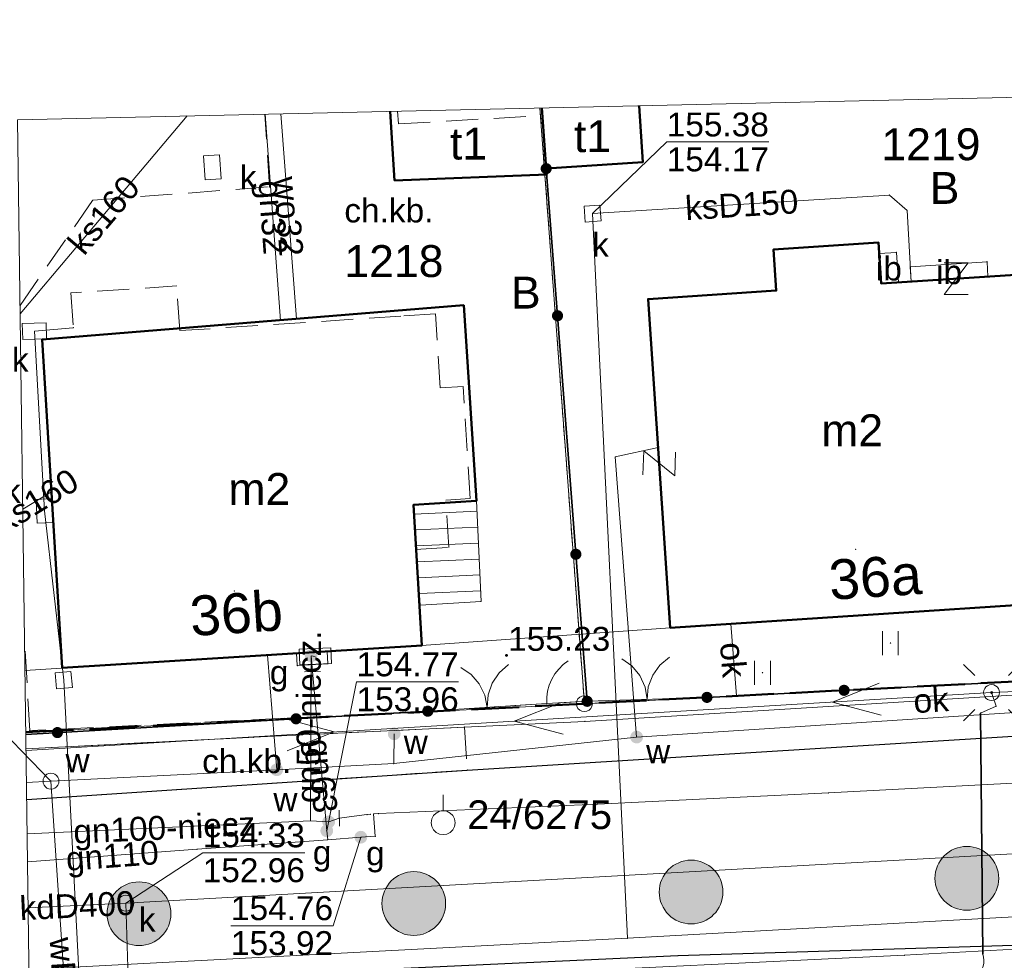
# Model space of a CAD drawing. Header units: metres. Extents: x 6492566 to 6492823, y 5613584 to 5613735.
# Tile 9 of 32: x 6492652 to 6492682, y 5613705 to 5613734. Entities that reach past the tile are written whole.
import ezdxf
from ezdxf.enums import TextEntityAlignment as Align

# ---------------------------------------------------------------- set-up
doc = ezdxf.new("R2010")
doc.units = ezdxf.units.M
for name, pattern in [('L_0_06', [2, 1.5, -0.5]), ('L_2_16', [0]), ('PRZER1-1', [2, 1, -1]), ('PRZER2-1', [3, 2, -1])]:
    doc.linetypes.add(name, pattern=pattern)
doc.layers.get('0').update_dxf_attribs({"linetype": 'CONTINUOUS', "lineweight": 18, "true_color": 0x000000})
for name, color, linetype, lineweight in [('GEPADR', 7, 'CONTINUOUS', 18), ('GEPADR_O', 7, 'CONTINUOUS', 18), ('GEPPGD', 7, 'CONTINUOUS', 18), ('GEPPHC', 7, 'CONTINUOUS', 18), ('GESBZO', 7, 'CONTINUOUS', 50), ('GESBZO_O', 7, 'CONTINUOUS', 50), ('GESDZI', 7, 'CONTINUOUS', 18), ('GESDZI_O', 7, 'CONTINUOUS', 18), ('GESSCH', 7, 'CONTINUOUS', 18), ('GOSRBG', 7, 'CONTINUOUS', 18), ('GSLINK', 7, 'CONTINUOUS', 18), ('GSLINK_O', 7, 'CONTINUOUS', 18), ('GSLKBR', 7, 'CONTINUOUS', 18), ('GSLKFU', 7, 'CONTINUOUS', 18), ('GSLKOG', 7, 'CONTINUOUS', 35), ('GSLKRW', 7, 'CONTINUOUS', 25), ('GSPPPK', 7, 'CONTINUOUS', 18), ('GSPPPK_O', 7, 'CONTINUOUS', 18), ('GSPPRB', 7, 'CONTINUOUS', 18), ('GSPWPS', 7, 'CONTINUOUS', 13), ('GSPWPS_O', 7, 'CONTINUOUS', 13), ('GSSIIN', 7, 'CONTINUOUS', 18), ('GSSIIN_O', 7, 'CONTINUOUS', 18), ('GSSKOD', 7, 'PRZER2-1', 18), ('GSSKOD_O', 7, 'PRZER2-1', 18), ('GSSUTR', 7, 'PRZER2-1', 18), ('GULLOB', 7, 'CONTINUOUS', 35), ('GUPELA', 7, 'CONTINUOUS', 18), ('GUPIWZ', 7, 'CONTINUOUS', 18), ('GUPIWZ_O', 7, 'CONTINUOUS', 18), ('GUPPRZ', 7, 'CONTINUOUS', 18), ('GUPPRZ_O', 7, 'CONTINUOUS', 18), ('GUPZCP', 7, 'CONTINUOUS', 18)]:
    doc.layers.add(name, color=color, linetype=linetype, lineweight=lineweight)
for name, color, linetype, lineweight, true_color in [('GESUZY', 7, 'PRZER1-1', 18, 0x008000), ('GESUZY_O', 7, 'PRZER1-1', 18, 0x008000), ('GULEPR', 1, 'CONTINUOUS', 18, 0xff0000), ('GULGPR', 7, 'CONTINUOUS', 18, 0xbfbf00), ('GULGPR_O', 7, 'CONTINUOUS', 18, 0xbfbf00), ('GULKPR', 7, 'CONTINUOUS', 18, 0x803300), ('GULKPR_O', 7, 'CONTINUOUS', 18, 0x803300), ('GULWPR', 5, 'CONTINUOUS', 18, 0x0000ff), ('GULWPR_O', 5, 'CONTINUOUS', 18, 0x0000ff), ('GUPGSG', 7, 'CONTINUOUS', 18, 0xbfbf00), ('GUPGSG_O', 7, 'CONTINUOUS', 18, 0xbfbf00), ('GUPGUT', 7, 'CONTINUOUS', 18, 0xbfbf00), ('GUPGZA', 7, 'CONTINUOUS', 18, 0xbfbf00), ('GUPGZA_O', 7, 'CONTINUOUS', 18, 0xbfbf00), ('GUPKSD', 7, 'CONTINUOUS', 18, 0x803300), ('GUPKSD_O', 7, 'CONTINUOUS', 18, 0x803300), ('GUPWZA', 5, 'CONTINUOUS', 18, 0x0000ff), ('GUPWZA_O', 5, 'CONTINUOUS', 18, 0x0000ff), ('mpzp_linia_zabudowy_obowiazujaca', 7, 'L_2_16', 18, 0xd2691e), ('mpzp_linie_rozgraniczajace', 7, 'L_0_06', 50, 0xd2691e), ('mpzp_sciezki_rowerowe', 7, 'CONTINUOUS', 18, 0xffd900)]:
    doc.layers.add(name, color=color, linetype=linetype, lineweight=lineweight, true_color=true_color)
doc.styles.add('GEO-INFO', font='Arial')
doc.linetypes.add('L_2_16_SHX', pattern='A,0,-0.25,[1,mdcp Biasa 06 III 2025.shx,S=0.05,R=0,X=0,Y=0],-0.5,[2,mdcp Biasa 06 III 2025.shx,S=0.05,R=0,X=0,Y=0],-0.5,[3,mdcp Biasa 06 III 2025.shx,S=0.05,R=0,X=0,Y=0],-0.5,[4,mdcp Biasa 06 III 2025.shx,S=0.05,R=0,X=0,Y=0],-0.5,-0.5,-0.5,-0.5,-0.5,-0.25', length=4.5)

# ---------------------------------------------------------------- blocks, each defined once
blk = doc.blocks.new('SOPGM')
at = {"color": 0}
blk.add_lwpolyline([(0, 1.75), (0, 0.75)], dxfattribs=at)
blk.add_lwpolyline([(0, 0.75), (0.231763, 0.713292), (0.440839, 0.606763), (0.606763, 0.440839), (0.713292, 0.231763), (0.75, 0), (0.713292, -0.231763), (0.606763, -0.440839), (0.440839, -0.606763), (0.231763, -0.713292), (0, -0.75), (-0.231763, -0.713292), (-0.440839, -0.606763), (-0.606763, -0.440839), (-0.713292, -0.231763), (-0.75, 0), (-0.713292, 0.231763), (-0.606763, 0.440839), (-0.440839, 0.606763), (-0.231763, 0.713292)], close=True, dxfattribs=at)
blk = doc.blocks.new('EPPHC')
at = {"color": 0}
blk.add_lwpolyline([(-0.75, 1), (0.75, 1), (-0.75, -1), (0.75, -1)], dxfattribs=at)
blk = doc.blocks.new('SPTRW')
at = {"color": 0}
for points in [[(-0.51332, 0.7233), (-0.51332, -0.7767)], [(0.48668, -0.7767), (0.48668, 0.7233)]]:
    blk.add_lwpolyline(points, dxfattribs=at)
blk = doc.blocks.new('OKRAG_PELNY')
at = {"color": 0}
blk.add_lwpolyline([(0, 0.5), (0.12941, 0.482963), (0.25, 0.433013), (0.353553, 0.353553), (0.433013, 0.25), (0.482963, 0.12941), (0.5, 0), (0.482963, -0.12941), (0.433013, -0.25), (0.353553, -0.353553), (0.25, -0.433013), (0.12941, -0.482963), (0, -0.5), (-0.12941, -0.482963), (-0.25, -0.433013), (-0.353553, -0.353553), (-0.433013, -0.25), (-0.482963, -0.12941), (-0.5, 0), (-0.482963, 0.12941), (-0.433013, 0.25), (-0.353553, 0.353553), (-0.25, 0.433013), (-0.12941, 0.482963)], close=True, dxfattribs=at)
blk = doc.blocks.new('KOLO')
blk.add_hatch(color=0).paths.add_polyline_path([(-0.5, 0), (-0.482963, -0.12941), (-0.433013, -0.25), (-0.353553, -0.353553), (-0.25, -0.433013), (-0.12941, -0.482963), (0, -0.5), (0.12941, -0.482963), (0.25, -0.433013), (0.353553, -0.353553), (0.433013, -0.25), (0.482963, -0.12941), (0.5, 0), (0.482963, 0.12941), (0.433013, 0.25), (0.353553, 0.353553), (0.25, 0.433013), (0.12941, 0.482963), (0, 0.5), (-0.12941, 0.482963), (-0.25, 0.433013), (-0.353553, 0.353553), (-0.433013, 0.25), (-0.482963, 0.12941)])
blk = doc.blocks.new('PROSTOKAT1_5-1_PELNY')
at = {"color": 0}
blk.add_lwpolyline([(0.75, -0.5), (-0.75, -0.5), (-0.75, 0.5), (0.75, 0.5)], close=True, dxfattribs=at)
blk = doc.blocks.new('KWADRAT_NIEPRZEZR')
at = {"color": 0}
blk.add_lwpolyline([(-0.5, -0.5), (0.5, -0.5), (0.5, 0.5), (-0.5, 0.5)], close=True, dxfattribs=at)
blk = doc.blocks.new('PION_C')
at = {"color": 0}
blk.add_lwpolyline([(0, 0.5), (0, -0.5)], dxfattribs=at)
blk = doc.blocks.new('POINT')
at = {"color": 0}
blk.add_point((0, 0), dxfattribs=at)
blk = doc.blocks.new('SLBRA')
at = {"color": 0}
for points in [[(1.732051, 1), (1.414214, 0.585786), (1, 0.267949), (0.517638, 0.068148), (0, 0)], [(0, 0), (0.517638, -0.068148), (1, -0.267949), (1.414214, -0.585786), (1.732051, -1)]]:
    blk.add_lwpolyline(points, dxfattribs=at)
blk = doc.blocks.new('SUEP1')
at = {"color": 0}
blk.add_lwpolyline([(-1.5, -1), (1.5, 0), (-1.5, 1)], dxfattribs=at)
blk = doc.blocks.new('KTOK04')
at = {"color": 0}
blk.add_lwpolyline([(0, 0), (-0.01711, -0.261052), (-0.068148, -0.517638), (-0.152241, -0.765367), (-0.267949, -1), (-0.413293, -1.217523), (-0.585786, -1.414214), (-0.782477, -1.586707), (-1, -1.732051)], dxfattribs=at)
blk = doc.blocks.new('SUEO')
blk.add_hatch(color=0).paths.add_polyline_path([(-0.002174, 0.089974), (0.023762, 0.086807), (0.042561, 0.0793), (0.060131, 0.066965), (0.076266, 0.047786), (0.086234, 0.025762), (0.089972, 0.002226), (0.088646, -0.015553), (0.081114, -0.038994), (0.066834, -0.060276), (0.049699, -0.075033), (0.027576, -0.085671), (0.004027, -0.08991), (-0.019639, -0.087831), (-0.040932, -0.080154), (-0.059082, -0.067892), (-0.073734, -0.051607), (-0.08374, -0.032979), (-0.089221, -0.011817), (-0.089063, 0.012951), (-0.082571, 0.035806), (-0.069528, 0.057148), (-0.048957, 0.075519), (-0.026898, 0.085887)])
at = {"color": 0}
for points in [[(-1.767767, 1.767767), (-1.06066, 1.06066)], [(1.767767, 1.767767), (1.06066, 1.06066)], [(-1.767767, -1.767767), (-1.06066, -1.06066)], [(1.767767, -1.767767), (1.06066, -1.06066)]]:
    blk.add_lwpolyline(points, dxfattribs=at)
blk = doc.blocks.new('SZAFA1')
at = {"color": 0}
blk.add_lwpolyline([(-1, -0.5), (-1, 0.5), (1, 0.5), (1, -0.5)], close=True, dxfattribs=at)
blk = doc.blocks.new('EPPGS')
at = {"color": 0}
blk.add_lwpolyline([(0, 0.5), (0.154508, 0.475528), (0.293893, 0.404508), (0.404508, 0.293893), (0.475528, 0.154508), (0.5, 0), (0.475528, -0.154508), (0.404508, -0.293893), (0.293893, -0.404508), (0.154508, -0.475528), (0, -0.5), (-0.154508, -0.475528), (-0.293893, -0.404508), (-0.404508, -0.293893), (-0.475528, -0.154508), (-0.5, 0), (-0.475528, 0.154508), (-0.404508, 0.293893), (-0.293893, 0.404508), (-0.154508, 0.475528)], close=True, dxfattribs=at)

msp = doc.modelspace()

# ---------------------------------------------------------------- hatches: boundary and pattern name
at = {"layer": 'mpzp_sciezki_rowerowe', "linetype": 'Continuous', "lineweight": 18}
for points in [[(6492681.27, 5613706.2, 1), (6492681.27, 5613708.2, 1)], [(6492672.62, 5613705.77, 1), (6492672.62, 5613707.77, 1)], [(6492663.92, 5613705.41, 1), (6492663.92, 5613707.41, 1)], [(6492655.3, 5613705.09, 1), (6492655.3, 5613707.09, 1)]]:
    msp.add_hatch(color=256, dxfattribs=at).paths.add_polyline_path(points)

# ---------------------------------------------------------------- linework, layer by layer
at = {"layer": 'GESBZO', "color": 7, "linetype": 'Continuous', "lineweight": 50, "elevation": 10.18}
for points in [[(6492670.989, 5613731.42), (6492671.109, 5613729.656), (6492668.075, 5613729.451), (6492667.942, 5613731.352)], [(6492663.181, 5613731.245), (6492663.32, 5613729.08), (6492668.09, 5613729.27), (6492668.075, 5613729.451), (6492667.942, 5613731.352)]]:
    msp.add_lwpolyline(points, dxfattribs=at)
for points in [[(6492684.072, 5613715.848), (6492671.966, 5613715.058), (6492671.272, 5613725.362), (6492675.293, 5613725.628), (6492675.208, 5613726.916), (6492678.501, 5613727.133), (6492678.587, 5613725.846), (6492683.287, 5613726.157)], [(6492652.89, 5613713.8), (6492664.17, 5613714.5), (6492663.91, 5613718.91), (6492665.89, 5613719.04), (6492665.49, 5613725.17), (6492652.26, 5613724.09)]]:
    msp.add_lwpolyline(points, close=True, dxfattribs=at)
at = {"layer": 'GESDZI', "color": 7, "linetype": 'Continuous', "lineweight": 18, "elevation": 10.22}
for points in [[(6492683, 5613731.689), (6492684.249, 5613713.446), (6492669.273, 5613712.676), (6492667.875, 5613731.35)], [(6492667.875, 5613731.35), (6492669.273, 5613712.676), (6492651.749, 5613711.778)], [(6492651.749, 5613711.778), (6492669.273, 5613712.676), (6492684.249, 5613713.446), (6492699.159, 5613714.458), (6492705.206, 5613714.819), (6492712.536, 5613714.767), (6492725.917, 5613714.685)]]:
    msp.add_lwpolyline(points, dxfattribs=at)
at = {"layer": 'GESSCH', "color": 7, "linetype": 'Continuous', "lineweight": 18, "elevation": 10.18}
msp.add_lwpolyline([(6492665.89, 5613719.04), (6492666.03, 5613715.88), (6492664.12, 5613715.76), (6492663.91, 5613718.91)], close=True, dxfattribs=at)
at = {"layer": 'GESSCH', "color": 7, "linetype": 'Continuous', "lineweight": 18, "elevation": 10.18, "flags": 128}
for points in [[(6492665.905, 5613718.709), (6492663.929, 5613718.621)], [(6492665.927, 5613718.209), (6492663.963, 5613718.122)], [(6492665.949, 5613717.71), (6492663.996, 5613717.623)], [(6492665.971, 5613717.21), (6492664.029, 5613717.124)], [(6492665.993, 5613716.711), (6492664.062, 5613716.625)], [(6492666.015, 5613716.211), (6492664.096, 5613716.126)]]:
    msp.add_lwpolyline(points, dxfattribs=at)
at = {"layer": 'GESUZY', "color": 96, "linetype": 'PRZER1-1', "lineweight": 18, "ltscale": 0.5, "true_color": 0x008000, "elevation": 10.08}
for points in [[(6492683, 5613731.689), (6492684.249, 5613713.446), (6492669.273, 5613712.676), (6492667.875, 5613731.35)], [(6492667.875, 5613731.35), (6492669.273, 5613712.676), (6492651.749, 5613711.778)], [(6492651.749, 5613711.778), (6492669.273, 5613712.676), (6492684.249, 5613713.446), (6492699.159, 5613714.458), (6492705.206, 5613714.819), (6492712.536, 5613714.767), (6492725.917, 5613714.685)]]:
    msp.add_lwpolyline(points, dxfattribs=at)
at = {"layer": 'GOSRBG', "color": 7, "linetype": 'Continuous', "lineweight": 18, "elevation": 10.04}
msp.add_lwpolyline([(6492817.555, 5613644.538), (6492815.362, 5613734.12), (6492701.054, 5613732.094), (6492651.49, 5613730.982), (6492652.622, 5613647.128), (6492704.994, 5613627.943), (6492817.382, 5613583.79)], close=True, dxfattribs=at)
at = {"layer": 'GSLINK', "color": 7, "linetype": 'Continuous', "lineweight": 18, "elevation": 10.18}
for points in [[(6492674.043, 5613712.921), (6492673.869, 5613715.182)], [(6492651.756, 5613711.262), (6492658.892, 5613711.626), (6492665.509, 5613711.941), (6492669.291, 5613712.121), (6492691.006, 5613713.452), (6492699.342, 5613713.977)]]:
    msp.add_lwpolyline(points, dxfattribs=at)
at = {"layer": 'GSLKBR', "color": 7, "linetype": 'Continuous', "lineweight": 18, "elevation": 10.18}
for points in [[(6492673.118, 5613712.874), (6492669.36, 5613712.75)], [(6492668.09, 5613712.68), (6492664.36, 5613712.44)]]:
    msp.add_lwpolyline(points, dxfattribs=at)
at = {"layer": 'GSLKFU', "color": 7, "linetype": 'Continuous', "lineweight": 18, "elevation": 10.18}
msp.add_lwpolyline([(6492669.36, 5613712.75), (6492668.09, 5613712.68)], dxfattribs=at)
at = {"layer": 'GSLKOG', "color": 7, "linetype": 'Continuous', "lineweight": 35, "elevation": 10.18}
for points in [[(6492668.075, 5613729.451), (6492669.36, 5613712.75)], [(6492698.296, 5613726.952), (6492699.159, 5613714.458), (6492684.249, 5613713.446), (6492673.118, 5613712.874)], [(6492651.75, 5613711.713), (6492664.36, 5613712.44)]]:
    msp.add_lwpolyline(points, dxfattribs=at)
at = {"layer": 'GSLKRW', "color": 7, "linetype": 'Continuous', "lineweight": 25, "elevation": 10.18}
msp.add_lwpolyline([(6492651.777, 5613709.668), (6492665.599, 5613710.593), (6492691.116, 5613712.176), (6492697.101, 5613712.243, 0.417346), (6492701.25, 5613718.608), (6492700.257, 5613732.077)], format="xyb", dxfattribs=at)
msp.add_lwpolyline([(6492711.18, 5613706.75), (6492708.756, 5613706.743), (6492693.131, 5613705.826), (6492683.066, 5613705.101), (6492672.207, 5613704.771), (6492657.965, 5613704.107), (6492651.857, 5613703.753)], dxfattribs=at)
at = {"layer": 'GSPPRB', "color": 7, "linetype": 'Continuous', "lineweight": 18}
for p in [(6492671.109, 5613729.656, 10.28), (6492668.075, 5613729.451, 10.28), (6492668.09, 5613729.27, 10.28), (6492663.32, 5613729.08, 10.28), (6492659.39, 5613728.88, 10.28), (6492678.842, 5613728.624, 10.28), (6492653.85, 5613728.46, 10.28), (6492679.394, 5613728.142, 10.28), (6492678.501, 5613727.133, 10.28), (6492675.208, 5613726.916, 10.28), (6492678.524, 5613726.788, 10.28), (6492679.063, 5613726.824, 10.28), (6492681.904, 5613726.53, 10.28), (6492679.493, 5613726.371, 10.28), (6492678.587, 5613725.846, 10.28), (6492679.126, 5613725.882, 10.28), (6492679.523, 5613725.908, 10.28), (6492679.523, 5613725.908, 10.28), (6492681.934, 5613726.068, 10.28), (6492675.293, 5613725.628, 10.28), (6492671.272, 5613725.362, 10.28), (6492665.49, 5613725.17, 10.28), (6492659.74, 5613724.69, 10.28), (6492660.24, 5613724.74, 10.28), (6492653.236, 5613724.464, 10.28), (6492652.26, 5613724.09, 10.28), (6492671.585, 5613720.712, 10.28), (6492670.241, 5613720.414, 10.28), (6492652.53, 5613719.31, 10.28), (6492665.89, 5613719.04, 10.28), (6492663.91, 5613718.91, 10.28), (6492664.12, 5613715.76, 10.28), (6492666.03, 5613715.88, 10.28), (6492671.966, 5613715.058, 10.28), (6492673.869, 5613715.182, 10.28), (6492664.17, 5613714.5, 10.28), (6492659.33, 5613714.2, 10.28), (6492660.242, 5613714.256, 10.28), (6492661.2, 5613714.315, 10.28), (6492652.89, 5613713.8, 10.28), (6492660.266, 5613713.868, 10.28), (6492661.224, 5613713.927, 10.28), (6492673.118, 5613712.874, 10.28), (6492674.043, 5613712.921, 10.28), (6492668.09, 5613712.68, 10.28), (6492669.36, 5613712.75, 10.28), (6492682.19, 5613712.596, 10.28), (6492664.36, 5613712.44, 10.28), (6492681.703, 5613712.379, 10.28), (6492665.509, 5613711.941, 10.28), (6492669.291, 5613712.121, 10.28), (6492651.87, 5613711.83, 10.28), (6492658.892, 5613711.626, 10.28), (6492663.294, 5613710.8, 10.28), (6492665.599, 5613710.593, 10.28), (6492676.93, 5613709.88, 10.28), (6492669.69, 5613709.53, 10.28), (6492662.45, 5613709.2, 10.28), (6492662.56, 5613709.21, 10.28), (6492662.66, 5613709.22, 10.28), (6492662.81, 5613709.23, 10.28), (6492662.71, 5613708.52, 10.28), (6492661.22, 5613708.41, 10.28), (6492657.12, 5613708.11, 10.28), (6492670.622, 5613705.324, 10.28), (6492681.768, 5613704.825, 10.28), (6492672.207, 5613704.771, 10.28), (6492679.305, 5613704.789, 10.28)]:
    msp.add_point(p, dxfattribs=at)
at = {"layer": 'GSSIIN', "color": 7, "linetype": 'Continuous', "lineweight": 18, "elevation": 10.18}
for points in [[(6492678.587, 5613725.846), (6492679.126, 5613725.882), (6492679.063, 5613726.824), (6492678.524, 5613726.788)], [(6492679.523, 5613725.908), (6492679.493, 5613726.371), (6492681.904, 5613726.53), (6492681.934, 5613726.068)]]:
    msp.add_lwpolyline(points, close=True, dxfattribs=at)
at = {"layer": 'GSSKOD', "color": 7, "linetype": 'PRZER2-1', "lineweight": 18, "ltscale": 0.5, "elevation": 10.18}
for points in [[(6492651.568, 5613725.16), (6492653.85, 5613728.46), (6492659.39, 5613728.88), (6492659.251, 5613731.157)], [(6492663.413, 5613731.25), (6492663.439, 5613730.854), (6492667.965, 5613731.113), (6492668.075, 5613729.451), (6492669.36, 5613712.75), (6492668.09, 5613712.68), (6492664.36, 5613712.44), (6492651.87, 5613711.83)], [(6492651.87, 5613711.83), (6492651.709, 5613714.716)], [(6492651.756, 5613711.262), (6492658.892, 5613711.626), (6492665.509, 5613711.941), (6492665.599, 5613710.593), (6492651.777, 5613709.668)]]:
    msp.add_lwpolyline(points, dxfattribs=at)
msp.add_lwpolyline([(6492652.886, 5613713.804), (6492660.242, 5613714.256), (6492660.266, 5613713.868), (6492661.224, 5613713.927), (6492661.2, 5613714.315), (6492664.166, 5613714.498), (6492663.977, 5613717.508), (6492665.016, 5613717.573), (6492664.922, 5613719.059), (6492665.688, 5613719.107), (6492665.467, 5613722.622), (6492664.747, 5613722.577), (6492664.601, 5613724.896), (6492663.515, 5613724.827), (6492656.578, 5613724.371), (6492656.486, 5613725.772), (6492653.164, 5613725.554), (6492653.256, 5613724.153), (6492652.26, 5613724.088)], close=True, dxfattribs=at)
at = {"layer": 'GSSUTR', "color": 7, "linetype": 'PRZER2-1', "lineweight": 18, "ltscale": 0.5, "elevation": 10.1}
for points in [[(6492678.876, 5613714.598), (6492678.866, 5613714.578), (6492678.886, 5613714.578)], [(6492674.864, 5613713.664), (6492674.854, 5613713.644), (6492674.874, 5613713.644)]]:
    msp.add_lwpolyline(points, close=True, dxfattribs=at)
at = {"layer": 'GULEPR', "color": 1, "linetype": 'Continuous', "lineweight": 18, "true_color": 0xff0000, "elevation": 10.14}
for points in [[(6492651.756, 5613711.21), (6492682.048, 5613713.024), (6492716.863, 5613714.457), (6492753.8, 5613714.134), (6492791.409, 5613713.79), (6492815.837, 5613714.718)], [(6492651.863, 5613703.348), (6492652.282, 5613703.376), (6492666.325, 5613704.162), (6492679.305, 5613704.789), (6492697.879, 5613705.796), (6492700.254, 5613705.977)]]:
    msp.add_lwpolyline(points, dxfattribs=at)
msp.add_lwpolyline([(6492665.806, 5613699.57), (6492665.842, 5613699.769), (6492666.135, 5613700.177), (6492665.836, 5613700.363), (6492665.747, 5613702.522, -0.284191), (6492666.334, 5613703.081), (6492672.82, 5613703.573), (6492679.19, 5613703.939), (6492681.588, 5613704.132, 0.308602), (6492681.768, 5613704.825), (6492681.703, 5613712.379), (6492682.19, 5613712.596), (6492682.048, 5613713.024)], format="xyb", dxfattribs=at)
at = {"layer": 'GULGPR', "color": 52, "linetype": 'Continuous', "lineweight": 18, "true_color": 0xbfbf00, "elevation": 10.14}
for points in [[(6492659.262, 5613731.157), (6492659.74, 5613724.69)], [(6492660.68, 5613709), (6492660.7, 5613714.18)], [(6492660.74, 5613713.68), (6492660.7, 5613714.18), (6492660.83, 5613714.16)], [(6492661.22, 5613708.41), (6492661.19, 5613708.69), (6492660.74, 5613713.68)], [(6492662.66, 5613709.22), (6492662.81, 5613709.23), (6492669.69, 5613709.53), (6492676.93, 5613709.88), (6492685.52, 5613710.33), (6492695.17, 5613710.84), (6492700.25, 5613711.23)], [(6492651.804, 5613707.716), (6492657.12, 5613708.11), (6492661.22, 5613708.41), (6492662.26, 5613708.49), (6492662.71, 5613708.52), (6492662.66, 5613709.22)], [(6492661.58, 5613709.09), (6492662.45, 5613709.2), (6492662.56, 5613709.21)], [(6492651.792, 5613708.596), (6492660.68, 5613709)], [(6492660.68, 5613709), (6492661.25, 5613708.97)], [(6492661.25, 5613708.97), (6492661.58, 5613709.09)]]:
    msp.add_lwpolyline(points, dxfattribs=at)
at = {"layer": 'GULKPR', "color": 36, "linetype": 'Continuous', "lineweight": 18, "true_color": 0x803300, "elevation": 10.14}
for points in [[(6492651.572, 5613724.9), (6492656.811, 5613731.102)], [(6492669.528, 5613728.043), (6492678.842, 5613728.624), (6492679.394, 5613728.142), (6492679.523, 5613725.908)], [(6492670.622, 5613705.324), (6492669.528, 5613728.043)], [(6492653.57, 5613701.233), (6492652.938, 5613713.414), (6492652.339, 5613718.719), (6492652.017, 5613724.355), (6492653.236, 5613724.464)], [(6492651.654, 5613718.776), (6492652.53, 5613719.31)], [(6492654.887, 5613706.421), (6492707.354, 5613709.34), (6492743.651, 5613709.754)], [(6492651.849, 5613704.34), (6492670.622, 5613705.324), (6492683.317, 5613706.027), (6492708.338, 5613707.566), (6492720.621, 5613708.203), (6492768.012, 5613708.147), (6492783.483, 5613707.765), (6492815.246, 5613707.04)], [(6492651.823, 5613706.274), (6492654.887, 5613706.421)], [(6492655.138, 5613698.391), (6492654.887, 5613706.421)]]:
    msp.add_lwpolyline(points, dxfattribs=at)
at = {"layer": 'GULLOB', "color": 7, "linetype": 'Continuous', "lineweight": 35, "elevation": 10.12}
msp.add_lwpolyline([(6492681.768, 5613704.825), (6492681.703, 5613712.379)], dxfattribs=at)
at = {"layer": 'GULWPR', "color": 5, "linetype": 'Continuous', "lineweight": 18, "true_color": 0x0000ff, "elevation": 10.14}
for points in [[(6492660.24, 5613724.74), (6492659.744, 5613731.168)], [(6492670.912, 5613711.628), (6492670.241, 5613720.414), (6492671.585, 5613720.712)], [(6492659.621, 5613710.603), (6492659.33, 5613714.2)], [(6492651.77, 5613710.2), (6492652.538, 5613710.247), (6492659.621, 5613710.603), (6492663.294, 5613710.8), (6492670.912, 5613711.628), (6492702.032, 5613713.649), (6492753.46, 5613712.33), (6492754.065, 5613712.388), (6492761.66, 5613712.533), (6492767.45, 5613712.68), (6492801.381, 5613711.67), (6492806.841, 5613711.382), (6492812.672, 5613711.067), (6492815.926, 5613711.08)], [(6492663.294, 5613710.8), (6492663.306, 5613711.732)], [(6492652.538, 5613710.247), (6492653.471, 5613696.281), (6492653.895, 5613696.331)]]:
    msp.add_lwpolyline(points, dxfattribs=at)
at = {"layer": 'GUPPRZ_O', "color": 36, "linetype": 'Continuous', "lineweight": 9, "true_color": 0x803300, "elevation": 10.8, "flags": 128}
for points in [[(6492675.058, 5613730.288), (6492671.855, 5613730.288), (6492669.528, 5613728.043)], [(6492671.855, 5613730.288), (6492675.058, 5613730.288)], [(6492660.502, 5613708.001), (6492657.299, 5613708.001), (6492654.887, 5613706.421)], [(6492657.299, 5613708.001), (6492660.502, 5613708.001)]]:
    msp.add_lwpolyline(points, dxfattribs=at)
at = {"layer": 'GUPPRZ_O', "color": 5, "linetype": 'Continuous', "lineweight": 9, "true_color": 0x0000ff, "elevation": 10.8, "flags": 128}
msp.add_lwpolyline([(6492646.289, 5613713.378), (6492649.492, 5613713.378), (6492652.538, 5613710.247)], dxfattribs=at)
at = {"layer": 'GUPPRZ_O', "color": 52, "linetype": 'Continuous', "lineweight": 9, "true_color": 0xbfbf00, "elevation": 10.8, "flags": 128}
for points in [[(6492665.328, 5613713.362), (6492662.125, 5613713.362), (6492661.19, 5613708.69)], [(6492662.125, 5613713.362), (6492665.328, 5613713.362)], [(6492658.184, 5613705.716), (6492661.388, 5613705.716), (6492662.26, 5613708.49)], [(6492658.184, 5613705.716), (6492661.388, 5613705.716)]]:
    msp.add_lwpolyline(points, dxfattribs=at)
at = {"layer": 'mpzp_linia_zabudowy_obowiazujaca', "linetype": 'CONTINUOUS', "lineweight": 18}
for p, q in [((6492671.966, 5613715.058), (6492695.988, 5613716.625)), ((6492664.166, 5613714.498), (6492671.966, 5613715.058)), ((6492651.723, 5613713.714), (6492664.166, 5613714.498))]:
    msp.add_line(p, q, dxfattribs=at)
at = {"layer": 'mpzp_linia_zabudowy_obowiazujaca', "linetype": 'L_2_16_SHX', "lineweight": 18}
for p, q in [((6492671.966, 5613715.058), (6492695.988, 5613716.625)), ((6492664.166, 5613714.498), (6492671.966, 5613715.058)), ((6492651.723, 5613713.714), (6492664.166, 5613714.498))]:
    msp.add_line(p, q, dxfattribs=at)
at = {"layer": 'mpzp_linie_rozgraniczajace', "lineweight": 50, "flags": 128}
msp.add_lwpolyline([(6492651.749, 5613711.778), (6492669.273, 5613712.676), (6492684.249, 5613713.446), (6492699.159, 5613714.458)], dxfattribs=at)
at = {"layer": 'mpzp_sciezki_rowerowe', "lineweight": 18}
for centre in [(6492681.27, 5613707.2), (6492672.62, 5613706.77), (6492663.92, 5613706.41), (6492655.3, 5613706.09)]:
    msp.add_circle(centre, 1, dxfattribs=at)

# ---------------------------------------------------------------- block references
at = {"layer": 'GEPADR', "color": 7, "lineweight": 18}
for p in [(6492677.78, 5613717.51, 10.28), (6492658.29, 5613716.21, 10.28)]:
    msp.add_blockref('POINT', p, dxfattribs=at)
at = {"layer": 'GEPPGD', "color": 7, "lineweight": 18, "xscale": 0.5, "yscale": 0.5}
msp.add_blockref('EPPGS', (6492669.273, 5613712.676, 10.24), dxfattribs=at)
at = {"layer": 'GEPPHC', "color": 7, "lineweight": 18, "xscale": 0.5, "yscale": 0.5}
msp.add_blockref('EPPHC', (6492680.937, 5613726.002, 10.24), dxfattribs=at)
at = {"layer": 'GEPPHC', "color": 7, "lineweight": 18, "xscale": 0.5, "yscale": 0.5, "rotation": 87.84862633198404}
msp.add_blockref('EPPHC', (6492671.619, 5613720.21, 10.24), dxfattribs=at)
at = {"layer": 'GSLKBR', "color": 7, "lineweight": 18, "yscale": 0.75}
for p, xscale, rotation in [((6492671.239, 5613712.812, 10.18), 0.7499999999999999, 91.88522935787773), ((6492666.225, 5613712.56, 10.18), 0.75, 93.68151675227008)]:
    msp.add_blockref('SLBRA', p, dxfattribs=dict(at, xscale=xscale, rotation=rotation))
at = {"layer": 'GSLKFU', "color": 7, "lineweight": 18, "xscale": 0.75, "yscale": 0.75, "rotation": 183.1548428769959}
msp.add_blockref('KTOK04', (6492668.09, 5613712.68, 10.18), dxfattribs=at)
at = {"layer": 'GSLKOG', "color": 7, "lineweight": 35, "xscale": 0.35, "yscale": 0.35}
for p in [(6492668.075, 5613729.451, 10.18), (6492668.43, 5613724.839, 10.18), (6492669.005, 5613717.361, 10.18), (6492677.419, 5613713.095, 10.18), (6492669.36, 5613712.75, 10.18), (6492673.118, 5613712.874, 10.18), (6492664.36, 5613712.44, 10.18), (6492660.228, 5613712.202, 10.18), (6492652.74, 5613711.77, 10.18)]:
    msp.add_blockref('KOLO', p, dxfattribs=at)
at = {"layer": 'GSPPPK', "color": 7, "lineweight": 18, "xscale": 0.5, "yscale": 0.5}
msp.add_blockref('SOPGM', (6492664.845, 5613708.945, 10.36), dxfattribs=at)
at = {"layer": 'GSPWPS', "color": 7, "lineweight": 13, "xscale": 0.09, "yscale": 0.09}
msp.add_blockref('KOLO', (6492666.829, 5613714.189, 10.08), dxfattribs=at)
at = {"layer": 'GSSUTR', "color": 7, "lineweight": 18, "xscale": 0.5, "yscale": 0.5}
for p in [(6492678.876, 5613714.588, 10.1), (6492674.864, 5613713.654, 10.1)]:
    msp.add_blockref('SPTRW', p, dxfattribs=at)
at = {"layer": 'GULEPR', "color": 1, "lineweight": 18, "true_color": 0xff0000, "yscale": 0.5}
for p, xscale, rotation in [((6492677.805, 5613712.77, 10.15), 0.4999999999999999, 183.4272238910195), ((6492667.823, 5613712.172, 10.15), 0.4999999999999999, 183.4272238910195), ((6492660.671, 5613711.744, 10.15), 0.5, 3.427223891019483)]:
    msp.add_blockref('SUEP1', p, dxfattribs=dict(at, xscale=xscale, rotation=rotation))
at = {"layer": 'GUPELA', "color": 7, "lineweight": 18, "xscale": 0.5, "yscale": 0.5}
for name, p in [('SUEO', (6492682.048, 5613713.024, 10.15)), ('OKRAG_PELNY', (6492682.048, 5613713.024, 10.16))]:
    msp.add_blockref(name, p, dxfattribs=at)
at = {"layer": 'GUPGSG', "color": 52, "lineweight": 18, "true_color": 0xbfbf00, "xscale": 0.5, "yscale": 0.5, "rotation": 2.422220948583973}
msp.add_blockref('SZAFA1', (6492660.83, 5613714.16, 10.16), dxfattribs=at)
at = {"layer": 'GUPGUT', "color": 52, "lineweight": 18, "true_color": 0xbfbf00, "xscale": 0.4, "yscale": 0.4}
msp.add_blockref('KOLO', (6492661.25, 5613708.97, 10.16), dxfattribs=at)
at = {"layer": 'GUPGZA', "color": 52, "lineweight": 18, "true_color": 0xbfbf00, "xscale": 0.4, "yscale": 0.4, "rotation": 275.7649640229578}
msp.add_blockref('KOLO', (6492660.7, 5613714.18, 10.16), dxfattribs=at)
at = {"layer": 'GUPGZA', "color": 52, "lineweight": 18, "true_color": 0xbfbf00, "xscale": 0.4, "yscale": 0.4}
for p in [(6492661.19, 5613708.69, 10.16), (6492662.26, 5613708.49, 10.16)]:
    msp.add_blockref('KOLO', p, dxfattribs=at)
at = {"layer": 'GUPIWZ', "color": 7, "lineweight": 18, "yscale": 0.5}
for name, p, xscale, rotation in [('PROSTOKAT1_5-1_PELNY', (6492657.6, 5613729.492, 10.18), 0.5, 93.89927235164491), ('KWADRAT_NIEPRZEZR', (6492669.528, 5613728.043, 10.18), 0.5, 273.7124102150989), ('PROSTOKAT1_5-1_PELNY', (6492652.017, 5613724.355, 10.18), 0.5, 181.9525548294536), ('PROSTOKAT1_5-1_PELNY', (6492652.339, 5613718.719, 10.18), 0.4999999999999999, 92.85742261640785), ('KWADRAT_NIEPRZEZR', (6492652.938, 5613713.414, 10.18), 0.5, 185.0083268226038), ('OKRAG_PELNY', (6492652.538, 5613710.247, 10.18), 0.4999999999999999, 269.9999974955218)]:
    msp.add_blockref(name, p, dxfattribs=dict(at, xscale=xscale, rotation=rotation))
at = {"layer": 'GUPKSD', "color": 36, "lineweight": 18, "true_color": 0x803300, "xscale": 0.5, "yscale": 0.5}
msp.add_blockref('OKRAG_PELNY', (6492654.887, 5613706.421, 10.16), dxfattribs=at)
at = {"layer": 'GUPPRZ', "color": 36, "lineweight": 18, "true_color": 0x803300}
for p in [(6492669.528, 5613728.043, 10.16), (6492654.887, 5613706.421, 10.16)]:
    msp.add_blockref('POINT', p, dxfattribs=at)
at = {"layer": 'GUPPRZ', "color": 5, "lineweight": 18, "true_color": 0x0000ff}
msp.add_blockref('POINT', (6492652.538, 5613710.247, 10.16), dxfattribs=at)
at = {"layer": 'GUPPRZ', "color": 52, "lineweight": 18, "true_color": 0xbfbf00}
for p in [(6492661.19, 5613708.69, 10.16), (6492662.26, 5613708.49, 10.16)]:
    msp.add_blockref('POINT', p, dxfattribs=at)
at = {"layer": 'GUPWZA', "color": 5, "lineweight": 18, "true_color": 0x0000ff, "xscale": 0.4, "yscale": 0.4}
for p, rotation in [((6492663.306, 5613711.732, 10.16), 89.26406009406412), ((6492670.912, 5613711.628, 10.16), 274.9720473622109), ((6492659.621, 5613710.603, 10.16), 183.0723233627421)]:
    msp.add_blockref('KOLO', p, dxfattribs=dict(at, rotation=rotation))
at = {"layer": 'GUPZCP', "color": 7, "lineweight": 18, "xscale": 0.5, "yscale": 0.5}
for p, rotation in [((6492660.74, 5613713.68, 10.16), 272.2894837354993), ((6492661.58, 5613709.09, 10.16), 1.141697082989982)]:
    msp.add_blockref('PION_C', p, dxfattribs=dict(at, rotation=rotation))

# ---------------------------------------------------------------- texts
at = {"layer": 'GEPADR_O', "color": 7, "linetype": 'Continuous', "lineweight": 0, "style": 'GEO-INFO'}
for s, p in [('36a', (6492676.984, 5613715.929, 10.8)), ('36b', (6492656.938, 5613714.795, 10.8))]:
    msp.add_text(s, height=1.25, rotation=3.7331, dxfattribs=at).set_placement(p)
at = {"layer": 'GESBZO_O', "color": 7, "linetype": 'Continuous', "lineweight": 0, "style": 'GEO-INFO'}
for p in [(6492669.525, 5613730.468, 10.8), (6492665.635, 5613730.236, 10.8)]:
    msp.add_text('t1', height=1, dxfattribs=at).set_placement(p, align=Align.MIDDLE_CENTER)
for p in [(6492677.672, 5613721.254, 10.8), (6492659.075, 5613719.415, 10.8)]:
    msp.add_text('m2', height=1, dxfattribs=at).set_placement(p, align=Align.MIDDLE)
at = {"layer": 'GESDZI_O', "color": 7, "linetype": 'Continuous', "lineweight": 0, "style": 'GEO-INFO'}
for s, p in [('1219', (6492680.144, 5613730.214, 10.8)), ('1218', (6492663.297, 5613726.552, 10.8))]:
    msp.add_text(s, height=1, dxfattribs=at).set_placement(p, align=Align.MIDDLE_CENTER)
at = {"layer": 'GESUZY_O', "color": 96, "linetype": 'Continuous', "lineweight": 0, "true_color": 0x008000, "style": 'GEO-INFO'}
for p in [(6492680.571, 5613728.845, 10.8), (6492667.434, 5613725.563, 10.8)]:
    msp.add_text('B', height=1, dxfattribs=at).set_placement(p, align=Align.MIDDLE_CENTER)
at = {"layer": 'GSLINK_O', "color": 7, "linetype": 'Continuous', "lineweight": 0, "style": 'GEO-INFO'}
msp.add_text('ok', height=0.75, rotation=274.4075, dxfattribs=at).set_placement((6492673.956, 5613714.052, 10.8), align=Align.MIDDLE)
msp.add_text('ok', height=0.75, rotation=3.5083, dxfattribs=at).set_placement((6492680.148, 5613712.786, 10.8), align=Align.MIDDLE_CENTER)
at = {"layer": 'GSPPPK_O', "color": 7, "linetype": 'Continuous', "lineweight": 0, "style": 'GEO-INFO'}
msp.add_text('24/6275', height=0.9, dxfattribs=at).set_placement((6492665.595, 5613709.195, 10.8), align=Align.MIDDLE_LEFT)
at = {"layer": 'GSPWPS_O', "color": 7, "linetype": 'Continuous', "lineweight": 0, "style": 'GEO-INFO'}
msp.add_text('155.23', height=0.75, dxfattribs=at).set_placement((6492666.881, 5613714.333, 10.8))
at = {"layer": 'GSSIIN_O', "color": 7, "linetype": 'Continuous', "lineweight": 0, "style": 'GEO-INFO'}
for p in [(6492678.825, 5613726.335, 10.8), (6492680.714, 5613726.219, 10.8)]:
    msp.add_text('ib', height=0.75, dxfattribs=at).set_placement(p, align=Align.MIDDLE)
at = {"layer": 'GSSKOD_O', "color": 7, "linetype": 'Continuous', "lineweight": 0, "style": 'GEO-INFO'}
msp.add_text('ch.kb.', height=0.75, dxfattribs=at).set_placement((6492663.139, 5613728.154, 10.8), align=Align.MIDDLE)
msp.add_text('ch.kb.', height=0.75, dxfattribs=at).set_placement((6492658.678, 5613710.873, 10.8), align=Align.MIDDLE_CENTER)
at = {"layer": 'GULGPR_O', "color": 52, "linetype": 'Continuous', "lineweight": 0, "true_color": 0xbfbf00, "style": 'GEO-INFO'}
for s, rotation, p in [('gn32', 274.2286, (6492659.501, 5613727.923, 10.8)), ('gn100-niecz.', 2.6026, (6492656.236, 5613708.798, 10.8)), ('gn110', 4.2399, (6492654.462, 5613707.913, 10.8))]:
    msp.add_text(s, height=0.75, rotation=rotation, dxfattribs=at).set_placement(p, align=Align.MIDDLE_CENTER)
for s, rotation, p in [('gn50-niecz.', 89.7788, (6492660.716, 5613712.263, 10.8)), ('gn63', 275.153, (6492660.95, 5613710.404, 10.8))]:
    msp.add_text(s, height=0.75, rotation=rotation, dxfattribs=at).set_placement(p, align=Align.MIDDLE)
at = {"layer": 'GULKPR_O', "color": 36, "linetype": 'Continuous', "lineweight": 0, "true_color": 0x803300, "style": 'GEO-INFO'}
for s, rotation, p in [('ks160', 49.8082, (6492654.191, 5613728.001, 10.8)), ('ks160', 31.3999, (6492652.092, 5613719.043, 10.8)), ('kdD400', 2.7604, (6492653.355, 5613706.348, 10.8))]:
    msp.add_text(s, height=0.75, rotation=rotation, dxfattribs=at).set_placement(p, align=Align.MIDDLE_CENTER)
msp.add_text('ksD150', height=0.75, rotation=3.5682, dxfattribs=at).set_placement((6492674.205, 5613728.334, 10.8), align=Align.MIDDLE)
at = {"layer": 'GULWPR_O', "color": 5, "linetype": 'Continuous', "lineweight": 0, "true_color": 0x0000ff, "style": 'GEO-INFO'}
msp.add_text('wo32', height=0.75, rotation=274.4086, dxfattribs=at).set_placement((6492659.992, 5613727.954, 10.8), align=Align.MIDDLE_CENTER)
msp.add_text('wD32', height=0.75, rotation=273.8199, dxfattribs=at).set_placement((6492652.954, 5613704.016, 10.8), align=Align.MIDDLE)
msp.add_text('wD32', height=0.75, rotation=273.8199, dxfattribs=at).set_placement((6492652.954, 5613704.016, 10.8), align=Align.MIDDLE)
at = {"layer": 'GUPGSG_O', "color": 52, "linetype": 'Continuous', "lineweight": 0, "true_color": 0xbfbf00, "style": 'GEO-INFO'}
msp.add_text('g', height=0.75, dxfattribs=at).set_placement((6492659.986, 5613713.281, 10.8), align=Align.RIGHT)
at = {"layer": 'GUPGZA_O', "color": 52, "linetype": 'Continuous', "lineweight": 0, "true_color": 0xbfbf00, "style": 'GEO-INFO'}
for p in [(6492661.335, 5613707.634, 10.8), (6492663.006, 5613707.608, 10.8)]:
    msp.add_text('g', height=0.75, dxfattribs=at).set_placement(p, align=Align.RIGHT)
at = {"layer": 'GUPIWZ_O', "color": 7, "linetype": 'Continuous', "lineweight": 0, "style": 'GEO-INFO'}
for s, p in [('k', (6492658.986, 5613728.801, 10.8)), ('k', (6492670.037, 5613726.69, 10.8)), ('k', (6492651.838, 5613723.081, 10.8)), ('k', (6492651.589, 5613718.969, 10.8)), ('w', (6492653.751, 5613710.522, 10.8))]:
    msp.add_text(s, height=0.75, dxfattribs=at).set_placement(p, align=Align.RIGHT)
at = {"layer": 'GUPKSD_O', "color": 36, "linetype": 'Continuous', "lineweight": 0, "true_color": 0x803300, "style": 'GEO-INFO'}
msp.add_text('k', height=0.75, dxfattribs=at).set_placement((6492655.818, 5613705.532, 10.8), align=Align.RIGHT)
at = {"layer": 'GUPPRZ_O', "color": 36, "linetype": 'Continuous', "lineweight": 0, "true_color": 0x803300, "style": 'GEO-INFO'}
for s, p in [('155.38', (6492671.855, 5613730.46)), ('154.17', (6492671.855, 5613729.365)), ('154.33', (6492657.299, 5613708.174)), ('152.96', (6492657.299, 5613707.079))]:
    msp.add_text(s, height=0.75, dxfattribs=at).set_placement(p)
at = {"layer": 'GUPPRZ_O', "color": 52, "linetype": 'Continuous', "lineweight": 0, "true_color": 0xbfbf00, "style": 'GEO-INFO'}
for s, p in [('154.77', (6492662.125, 5613713.535)), ('153.96', (6492662.125, 5613712.44)), ('154.76', (6492658.184, 5613705.889)), ('153.92', (6492658.184, 5613704.794))]:
    msp.add_text(s, height=0.75, dxfattribs=at).set_placement(p)
at = {"layer": 'GUPWZA_O', "color": 5, "linetype": 'Continuous', "lineweight": 0, "true_color": 0x0000ff, "style": 'GEO-INFO'}
for p in [(6492664.362, 5613711.102, 10.8), (6492671.965, 5613710.804, 10.8), (6492660.272, 5613709.301, 10.8)]:
    msp.add_text('w', height=0.75, dxfattribs=at).set_placement(p, align=Align.RIGHT)

doc.saveas('drawing.dxf')
